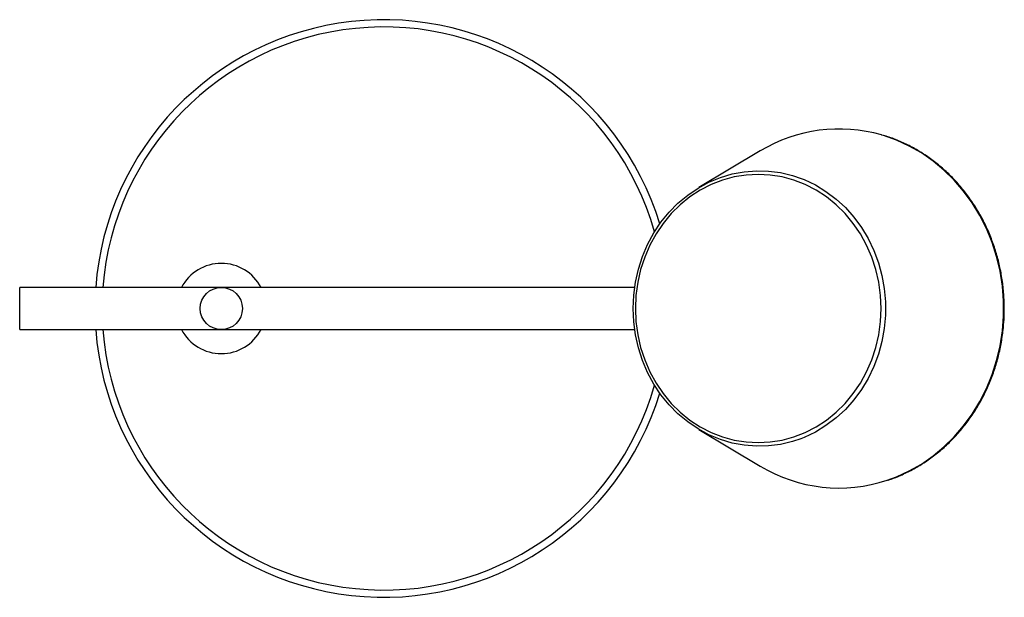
# Paper-space layout '_Superior' of a CAD drawing. Header units: millimetres. Extents: x -101 to 172, y -80 to 80.
import ezdxf

# ---------------------------------------------------------------- set-up
doc = ezdxf.new("R2010")
doc.units = ezdxf.units.MM

psp = doc.layouts.new('_Superior')

# ---------------------------------------------------------------- linework, layer by layer
at = {"color": 7, "linetype": 'Continuous', "lineweight": 25}
for p, q in [((104.29, 43.64), (87.29, 33.49)), ((69.52, 5.85), (-100.85, 5.85)), ((-100.85, -5.85), (-100.85, 5.85)), ((-100.85, -5.85), (69.52, -5.85)), ((87.29, -33.49), (104.29, -43.64))]:
    psp.add_line(p, q, dxfattribs=at)
at = {"color": 8, "linetype": 'Continuous', "lineweight": 25, "flags": 128}
for points in [[(139.52, -47.57), (142.06, -46.63), (145.58, -45.01), (148.96, -43.08), (152.19, -40.85), (155.23, -38.33), (158.07, -35.54), (160.68, -32.51), (163.05, -29.24), (165.16, -25.77), (167, -22.12), (168.55, -18.31), (169.81, -14.38), (170.76, -10.34), (171.4, -6.23), (171.72, -2.08), (171.72, 2.08), (171.4, 6.23), (170.76, 10.34), (169.81, 14.38), (168.55, 18.31), (167, 22.12), (165.16, 25.77), (163.05, 29.24), (160.68, 32.51), (158.07, 35.54), (155.23, 38.33), (152.19, 40.85), (148.96, 43.08), (145.58, 45.01), (142.06, 46.63), (138.43, 47.91), (137.93, 48.06)], [(115.62, 36.04), (116.49, 35.69), (119.59, 34.22), (122.54, 32.43), (125.32, 30.33), (127.9, 27.95), (130.26, 25.31), (132.38, 22.44), (134.23, 19.35), (135.8, 16.09), (137.08, 12.67), (138.04, 9.14), (138.69, 5.52), (139.02, 1.84), (139.02, -1.84), (138.69, -5.52), (138.04, -9.14), (137.08, -12.67), (135.8, -16.09), (134.23, -19.35), (132.38, -22.44), (130.26, -25.31), (127.9, -27.95), (125.32, -30.33), (122.54, -32.43), (119.59, -34.22), (116.49, -35.69), (115.56, -36.06)]]:
    psp.add_lwpolyline(points, dxfattribs=at)
at = {"color": 7, "linetype": 'Continuous', "lineweight": 25, "flags": 128}
for points in [[(69.11, 0), (69.27, 3.68), (69.76, 7.33), (70.57, 10.92), (71.69, 14.39), (73.11, 17.74), (74.83, 20.92), (76.81, 23.9), (79.05, 26.66), (81.53, 29.18), (84.22, 31.42), (87.09, 33.36), (90.12, 35), (93.28, 36.3), (96.54, 37.27), (99.87, 37.89), (103.24, 38.16), (106.62, 38.07), (109.97, 37.63), (113.27, 36.83), (115.62, 36.04)], [(137.82, 0), (137.65, 3.64), (137.16, 7.25), (136.35, 10.79), (135.22, 14.22), (133.8, 17.52), (132.08, 20.65), (130.09, 23.58), (127.84, 26.28), (125.37, 28.73), (122.68, 30.9), (119.82, 32.77), (116.8, 34.33), (113.65, 35.56), (110.41, 36.45), (107.1, 36.98), (103.77, 37.16), (100.43, 36.98), (97.12, 36.45), (93.88, 35.56), (90.74, 34.33), (87.71, 32.77), (84.85, 30.9), (82.16, 28.73), (79.69, 26.28), (77.44, 23.58), (75.45, 20.65), (73.74, 17.52), (72.31, 14.22), (71.18, 10.79), (70.37, 7.25), (69.88, 3.64), (69.72, 0), (69.88, -3.64), (70.37, -7.25), (71.18, -10.79), (72.31, -14.22), (73.74, -17.52), (75.45, -20.65), (77.44, -23.58), (79.69, -26.28), (82.16, -28.73), (84.85, -30.9), (87.71, -32.77), (90.74, -34.33), (93.88, -35.56), (97.12, -36.45), (100.43, -36.98), (103.77, -37.16), (107.1, -36.98), (110.41, -36.45), (113.65, -35.56), (116.8, -34.33), (119.82, -32.77), (122.68, -30.9), (125.37, -28.73), (127.84, -26.28), (130.09, -23.58), (132.08, -20.65), (133.8, -17.52), (135.22, -14.22), (136.35, -10.79), (137.16, -7.25), (137.65, -3.64), (137.82, 0)], [(115.56, -36.06), (113.27, -36.83), (109.97, -37.63), (106.62, -38.07), (103.24, -38.16), (99.87, -37.89), (96.54, -37.27), (93.28, -36.3), (90.12, -35), (87.09, -33.36), (84.22, -31.42), (81.53, -29.18), (79.05, -26.66), (76.81, -23.9), (74.83, -20.92), (73.11, -17.74), (71.69, -14.39), (70.57, -10.92), (69.76, -7.33), (69.27, -3.68), (69.11, 0)]]:
    psp.add_lwpolyline(points, dxfattribs=at)
at = {"color": 7, "linetype": 'Continuous', "lineweight": 25}
psp.add_circle((-45, 0), 5.85, dxfattribs=at)
for centre, radius, start, end in [((0, 0), 80, 17.0453, 175.8065), ((0, 0), 78, 15.8273, 175.6988), ((126.17, 7.42), 42.31, 73.857, 121.1301), ((-45, 0), 12.5, 27.9046, 152.0954), ((0, 0), 80, 184.1935, 342.9547), ((0, 0), 78, 184.3012, 344.1727), ((-45, 0), 12.5, 207.9046, 332.0954), ((126.15, -7.49), 42.24, 238.8322, 288.4488)]:
    psp.add_arc(centre, radius, start, end, dxfattribs=at)
psp.add_open_spline([(139.66, -47.57), (139.69, -47.56), (140.9, -47.22), (143.2, -46.25), (146.52, -44.67), (149.71, -42.77), (152.76, -40.61), (155.63, -38.19), (158.32, -35.52), (160.81, -32.64), (163.08, -29.55), (165.12, -26.27), (166.91, -22.82), (168.44, -19.23), (169.71, -15.52), (170.71, -11.71), (171.42, -7.83), (171.85, -3.9), (171.99, 0.06), (171.84, 4.02), (171.4, 7.95), (170.68, 11.83), (169.68, 15.64), (168.4, 19.35), (166.86, 22.93), (165.06, 26.37), (163.01, 29.65), (160.73, 32.74), (158.23, 35.62), (155.54, 38.27), (152.65, 40.69), (149.6, 42.84), (146.4, 44.73), (143.08, 46.32), (140.28, 47.43), (138.58, 47.9), (138.05, 48.04)], degree=3, knots=[0, 0, 0, 0, 0.000898, 0.031639, 0.062385, 0.093137, 0.123894, 0.154659, 0.18543, 0.216208, 0.246991, 0.277781, 0.308575, 0.339374, 0.370176, 0.400982, 0.43179, 0.4626, 0.493412, 0.524225, 0.555038, 0.585852, 0.616665, 0.647477, 0.678287, 0.709096, 0.739901, 0.770702, 0.8015, 0.832291, 0.863077, 0.893857, 0.924629, 0.955394, 0.986152, 1, 1, 1, 1], dxfattribs=at)

doc.saveas('drawing.dxf')
